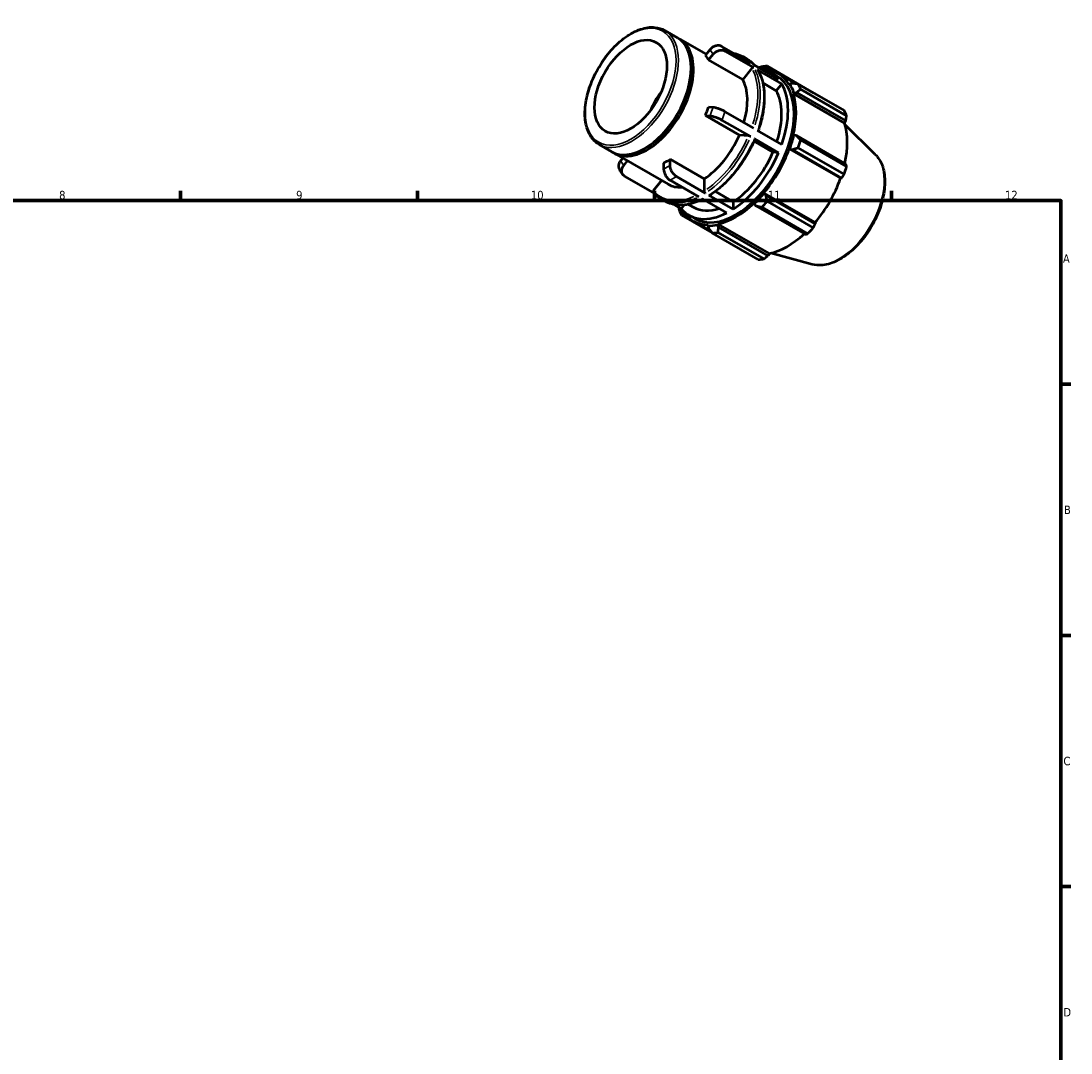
# Model space of a CAD drawing. Header units: millimetres. Extents: x 0 to 931, y 0 to 627.
# Tile 4 of 4: x 514 to 824, y 322 to 627. Entities that reach past the tile are written whole.
import ezdxf

# ---------------------------------------------------------------- set-up
doc = ezdxf.new("R2010")
doc.units = ezdxf.units.MM
for name, color, linetype, lineweight in [('Border (ISO)', 7, 'Continuous', 70), ('Visible (ISO)', 7, 'Continuous', 50), ('Visible Narrow (ISO)', 7, 'Continuous', 35)]:
    doc.layers.add(name, color=color, linetype=linetype, lineweight=lineweight)
doc.styles.add('Note Text (ISO)', font='tahoma.ttf')

# ---------------------------------------------------------------- blocks, each defined once
blk = doc.blocks.new('Borders Default Border')
at = {"layer": 'Border (ISO)'}
for p, q in [((560.67, 574), (560.67, 576.9)), ((630.75, 574), (630.75, 576.9)), ((700.83, 574), (700.83, 576.9)), ((770.92, 574), (770.92, 576.9)), ((821, 519.75), (823.9, 519.75)), ((821, 445.5), (823.9, 445.5)), ((821, 371.25), (823.9, 371.25))]:
    blk.add_line(p, q, dxfattribs=at)
at = {"layer": 'Border (ISO)', "flags": 128}
blk.add_lwpolyline([(20, 20), (20, 574), (821, 574), (821, 20), (20, 20)], dxfattribs=at)
at = {"layer": 'Border (ISO)', "color": 232, "true_color": 0xca0064, "char_height": 2.5, "attachment_point": 7, "style": 'Note Text (ISO)'}
for s, insert in [('8', (524.81, 574.34)), ('9', (594.88, 574.35)), ('10', (664.29, 574.35)), ('11', (734.37, 574.4)), ('12', (804.46, 574.4)), ('A', (821.59, 555.62)), ('B', (821.89, 481.37)), ('C', (821.73, 407.08)), ('D', (821.73, 332.88))]:
    blk.add_mtext(s, dxfattribs=dict(at, insert=insert))

msp = doc.modelspace()

# ---------------------------------------------------------------- linework, layer by layer
at = {"layer": 'Visible (ISO)'}
for p, q in [((703.863, 624.297), (707.611, 622.139)), ((708.318, 621.732), (716.106, 617.247)), ((717.2, 618.607), (715.874, 616.959)), ((729.284, 614.661), (720.765, 619.567)), ((730.239, 613.299), (721.72, 618.205)), ((716.829, 615.597), (718.155, 617.245)), ((726.904, 609.795), (716.829, 615.597)), ((727.031, 616.564), (728.101, 615.948)), ((711.656, 612.801), (711.656, 613.209)), ((729.579, 613.122), (726.904, 609.795)), ((737.524, 609.916), (730.355, 614.045)), ((738.478, 608.554), (731.31, 612.683)), ((733.124, 612.68), (733.208, 612.915)), ((733.208, 612.915), (733.766, 613.188)), ((733.766, 613.188), (735.1, 612.42)), ((747.788, 605.907), (734.198, 613.732)), ((735.27, 611.82), (737.048, 610.796)), ((736.822, 606.495), (732.871, 608.77)), ((738.478, 608.554), (736.822, 606.495)), ((737.452, 611.498), (742.613, 608.526)), ((740.84, 608.486), (740.671, 608.286)), ((741.561, 608.665), (740.84, 608.486)), ((741.855, 605.662), (742.037, 605.834)), ((741.855, 605.662), (757.025, 596.927)), ((742.037, 605.834), (742.783, 605.956)), ((742.783, 605.956), (757.385, 597.548)), ((743.341, 608.427), (756.93, 600.601)), ((757.621, 599.072), (744.031, 606.897)), ((715.874, 599.192), (717.2, 599.071)), ((725.949, 593.391), (715.874, 599.192)), ((718.155, 601.532), (716.829, 601.654)), ((730.239, 595.375), (721.72, 600.281)), ((729.284, 592.914), (720.765, 597.82)), ((757.385, 597.548), (757.025, 596.927)), ((766.118, 587.644), (757.15, 596.518)), ((728.624, 593.146), (725.949, 593.391)), ((738.478, 590.63), (731.31, 594.759)), ((742.037, 593.355), (741.855, 593.316)), ((742.783, 593.212), (742.037, 593.355)), ((757.385, 584.803), (742.783, 593.212)), ((684.461, 590.604), (688.209, 588.446)), ((735.868, 588.321), (730.256, 591.552)), ((737.524, 588.169), (730.355, 592.297)), ((744.031, 591.949), (757.621, 584.123)), ((688.916, 588.039), (704.849, 578.864)), ((698.315, 589.635), (697.963, 589.43)), ((737.524, 588.169), (735.868, 588.321)), ((740.671, 589.328), (740.84, 589.324)), ((740.671, 589.328), (755.84, 580.593)), ((740.84, 589.324), (741.561, 589.095)), ((741.561, 589.095), (756.162, 580.687)), ((756.93, 581.798), (743.341, 589.624)), ((691.444, 586.583), (690.797, 585.778)), ((691.752, 584.416), (692.846, 585.776)), ((703.521, 585.107), (703.521, 583.337)), ((705.43, 584.437), (705.43, 586.207)), ((705.43, 586.207), (715.505, 580.405)), ((700.474, 576.38), (692.005, 581.257)), ((715.859, 576.22), (707.34, 581.126)), ((756.162, 580.687), (755.84, 580.593)), ((702.92, 579.975), (700.477, 576.937)), ((713.949, 575.121), (705.43, 580.027)), ((715.505, 580.405), (715.505, 576.833)), ((702.778, 574.448), (703.848, 573.832)), ((722.189, 570.376), (715.02, 574.504)), ((724.098, 571.476), (716.929, 575.604)), ((718.823, 576.724), (724.098, 573.687)), ((733.208, 576.105), (733.12, 576.25)), ((733.12, 576.25), (748.289, 567.514)), ((733.766, 575.595), (733.208, 576.105)), ((748.368, 567.187), (733.766, 575.595)), ((708.763, 571.607), (706.676, 572.809)), ((709.654, 572.714), (708.763, 571.607)), ((710.876, 572.9), (712.364, 572.043)), ((724.098, 573.687), (724.098, 571.476)), ((730.261, 573.234), (730.318, 573.057)), ((730.318, 573.057), (730.815, 572.482)), ((730.815, 572.482), (745.416, 564.073)), ((746.121, 564.205), (732.532, 572.031)), ((734.198, 573.789), (747.788, 565.963)), ((708.793, 569.73), (717.878, 564.498)), ((709.003, 570.99), (709.155, 571.169)), ((709.046, 570.371), (709.003, 570.99)), ((710.343, 569.624), (709.046, 570.371)), ((711.017, 569.704), (712.795, 568.68)), ((712.391, 567.978), (717.434, 565.074)), ((716.723, 566.807), (716.635, 566.561)), ((716.635, 566.561), (716.84, 565.848)), ((719.525, 566.841), (719.582, 567.085)), ((719.792, 566.134), (719.525, 566.841)), ((719.582, 567.085), (734.752, 558.349)), ((734.393, 557.726), (719.792, 566.134)), ((748.289, 567.514), (748.368, 567.187)), ((731.525, 556.598), (717.936, 564.424)), ((719.602, 564.586), (733.192, 556.76)), ((734.752, 558.349), (734.393, 557.726)), ((747.41, 555.157), (735.234, 558.46))]:
    msp.add_line(p, q, dxfattribs=at)
msp.add_ellipse((693.809, 607.654), major_axis=(7.558, 13.125), ratio=0.5780931, dxfattribs=at)
for centre, major_axis, start_param, end_param in [((697.91, 605.293), (9.701, 16.846), 3.1415927, 6.2831853), ((698.617, 604.886), (9.701, 16.846), 3.105281, 6.319497), ((704.476, 601.512), (9.701, 16.846), 5.9499518, 6.0889526), ((698.263, 605.089), (-9.452, -16.413), 0.7873321, 2.3542606), ((724.921, 589.738), (12.665, 21.994), 0.3034989, 0.3574833), ((723.144, 590.762), (12.126, 21.058), 6.0750364, 6.4913342), ((726.067, 589.078), (13.474, 23.398), 0.3435016, 0.4380292), ((724.921, 589.738), (12.531, 21.76), 5.975819, 6.5828777), ((724.921, 589.738), (12.126, 21.058), 3.1415927, 6.2831853), ((714.55, 595.71), (9.701, 16.846), 5.1106382, 5.9499518), ((723.144, 590.762), (12.126, 21.058), 5.0278388, 5.963868), ((724.921, 589.738), (12.665, 21.994), 5.8012861, 5.975819), ((708.658, 599.103), (7.558, 13.125), 1.3632955, 1.7782972), ((723.144, 590.762), (10.779, 18.718), 5.0689191, 5.9569114), ((724.921, 589.738), (12.531, 21.76), 5.1904208, 5.8012861), ((726.067, 589.078), (13.474, 23.398), 5.8412887, 5.9358163), ((704.476, 601.512), (9.701, 16.846), 4.9027543, 5.041755), ((739.657, 581.252), (13.474, 23.398), 5.8412887, 5.9358163), ((740.091, 581.002), (-12.531, -21.76), 2.0656152, 2.6596934), ((714.55, 595.71), (-9.701, -16.846), 0.8529648, 1.7611616), ((724.921, 589.738), (-12.665, -21.994), 1.8742952, 2.0488282), ((726.067, 589.078), (13.474, 23.398), 5.0558906, 5.1504181), ((723.144, 590.762), (-10.779, -18.718), 0.8460052, 1.7681212), ((723.144, 590.762), (-12.126, -21.058), 0.8390486, 1.7750778), ((724.921, 589.738), (12.531, 21.76), 4.4050227, 5.0158879), ((704.476, 601.512), (9.701, 16.846), 3.8555567, 3.9945575), ((739.657, 581.252), (-13.474, -23.398), 1.9142979, 2.0088255), ((740.091, 581.002), (-12.531, -21.76), 1.26343, 1.8742952), ((714.55, 595.71), (-9.701, -16.846), 0, 0.3674877), ((724.921, 589.738), (-12.665, -21.994), 1.0888971, 1.26343), ((726.067, 589.078), (-13.474, -23.398), 5.8412887, 5.9358163), ((724.921, 589.738), (-12.665, -21.994), 5.925702, 5.975819), ((723.144, 590.762), (-12.126, -21.058), 6.0750364, 7.0110656), ((723.144, 590.762), (-10.779, -18.718), 0, 0.5736797), ((724.921, 589.738), (12.531, 21.76), 3.6196245, 4.2304897), ((726.067, 589.078), (13.474, 23.398), 4.2704924, 4.36502), ((724.921, 589.738), (-12.531, -21.76), 5.9834929, 6.5866842), ((724.921, 589.738), (-12.665, -21.994), 0.3034989, 0.4780318), ((739.657, 581.252), (-13.474, -23.398), 1.1288997, 1.2234273), ((726.067, 589.078), (-13.474, -23.398), 0.3435016, 0.4380292), ((740.091, 581.002), (-12.531, -21.76), 0.4780318, 1.0719493), ((739.657, 581.252), (-13.474, -23.398), 0.3435016, 0.4380292)]:
    msp.add_ellipse(centre, major_axis=major_axis, ratio=0.5780931, start_param=start_param, end_param=end_param, dxfattribs=at)
for points, knots in [([(684.461, 590.604), (683.422, 591.203), (682.544, 592.078), (681.182, 594.299), (680.708, 595.658), (680.214, 598.739), (680.206, 600.471), (680.664, 604.112), (681.131, 606.021), (682.487, 609.818), (683.376, 611.706), (685.485, 615.274), (686.705, 616.954), (689.356, 619.941), (690.788, 621.247), (693.727, 623.353), (695.235, 624.151), (698.175, 625.143), (699.61, 625.339), (701.996, 625.11), (702.986, 624.802), (703.863, 624.297)], [3.9250571, 3.9250571, 3.9250571, 3.9250571, 4.2296594, 4.2296594, 4.5442754, 4.5442754, 4.8677347, 4.8677347, 5.1919747, 5.1919747, 5.5154875, 5.5154875, 5.8387155, 5.8387155, 6.1623032, 6.1623032, 6.4866093, 6.4866093, 6.8095771, 6.8095771, 7.0666498, 7.0666498, 7.0666498, 7.0666498]), ([(720.765, 619.567), (720.53, 619.703), (720.205, 619.803), (719.613, 619.859), (719.242, 619.825), (718.62, 619.658), (718.259, 619.495), (717.701, 619.129), (717.405, 618.861), (717.2, 618.607)], [0, 0, 0, 0, 0.09991183, 0.09991183, 0.19990279, 0.19990279, 0.30000198, 0.30000198, 0.40021406, 0.40021406, 0.40021406, 0.40021406]), ([(718.155, 617.245), (718.359, 617.499), (718.655, 617.767), (719.213, 618.133), (719.575, 618.296), (720.197, 618.463), (720.568, 618.497), (721.16, 618.441), (721.485, 618.341), (721.72, 618.205)], [-0.40021406, -0.40021406, -0.40021406, -0.40021406, -0.30000198, -0.30000198, -0.19990279, -0.19990279, -0.09991183, -0.09991183, 0, 0, 0, 0]), ([(724.203, 617.587), (724.495, 617.535), (724.781, 617.469), (725.757, 617.195), (726.416, 616.918), (727.031, 616.564)], [0.57911884, 0.57911884, 0.57911884, 0.57911884, 0.63795078, 0.63795078, 0.78346445, 0.78346445, 0.78346445, 0.78346445]), ([(728.101, 615.948), (728.277, 615.847), (728.449, 615.739), (728.786, 615.511), (728.95, 615.391), (729.271, 615.139), (729.428, 615.007), (729.732, 614.731), (729.88, 614.588), (730.155, 614.302), (730.282, 614.161), (730.405, 614.016)], [0.78346445, 0.78346445, 0.78346445, 0.78346445, 0.82508508, 0.82508508, 0.8667057, 0.8667057, 0.90832632, 0.90832632, 0.94994694, 0.94994694, 0.98781007, 0.98781007, 0.98781007, 0.98781007]), ([(730.239, 613.299), (730.195, 613.324), (730.135, 613.343), (730.026, 613.353), (729.957, 613.347), (729.842, 613.316), (729.775, 613.286), (729.671, 613.218), (729.617, 613.169), (729.579, 613.122)], [0, 0, 0, 0, 0.018502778, 0.018502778, 0.037020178, 0.037020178, 0.055555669, 0.055555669, 0.074106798, 0.074106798, 0.074106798, 0.074106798]), ([(731.427, 612.567), (731.425, 612.57), (731.423, 612.573), (731.396, 612.617), (731.353, 612.658), (731.31, 612.683)], [-0.019726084, -0.019726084, -0.019726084, -0.019726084, -0.018502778, -0.018502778, 0, 0, 0, 0]), ([(731.427, 612.567), (731.923, 611.718), (732.324, 610.768), (732.926, 608.7), (733.128, 607.583), (733.329, 605.221), (733.329, 603.975), (733.129, 601.397), (732.93, 600.064), (732.343, 597.372), (731.959, 596.014), (731.487, 594.656)], [1.1028801, 1.1028801, 1.1028801, 1.1028801, 1.28997336, 1.28997336, 1.47706662, 1.47706662, 1.66415988, 1.66415988, 1.85125313, 1.85125313, 2.03608711, 2.03608711, 2.03608711, 2.03608711]), ([(721.72, 600.281), (721.485, 600.417), (721.16, 600.581), (720.568, 600.846), (720.197, 600.993), (719.575, 601.212), (719.213, 601.321), (718.655, 601.46), (718.359, 601.513), (718.155, 601.532)], [0, 0, 0, 0, 0.09991183, 0.09991183, 0.19990279, 0.19990279, 0.30000198, 0.30000198, 0.40021406, 0.40021406, 0.40021406, 0.40021406]), ([(717.2, 599.071), (717.405, 599.052), (717.701, 598.998), (718.259, 598.86), (718.62, 598.75), (719.242, 598.532), (719.613, 598.384), (720.205, 598.119), (720.53, 597.955), (720.765, 597.82)], [-0.40021406, -0.40021406, -0.40021406, -0.40021406, -0.30000198, -0.30000198, -0.19990279, -0.19990279, -0.09991183, -0.09991183, 0, 0, 0, 0]), ([(729.284, 592.914), (729.241, 592.939), (729.181, 592.969), (729.071, 593.018), (729.002, 593.046), (728.887, 593.086), (728.82, 593.106), (728.717, 593.132), (728.662, 593.142), (728.624, 593.146)], [0, 0, 0, 0, 0.018502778, 0.018502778, 0.037020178, 0.037020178, 0.055555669, 0.055555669, 0.074106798, 0.074106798, 0.074106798, 0.074106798]), ([(730.515, 592.144), (729.933, 590.781), (729.268, 589.434), (727.794, 586.817), (726.986, 585.547), (725.253, 583.127), (724.328, 581.978), (722.395, 579.839), (721.385, 578.849), (719.315, 577.064), (718.255, 576.268), (717.185, 575.583)], [2.15045717, 2.15045717, 2.15045717, 2.15045717, 2.33749588, 2.33749588, 2.52453458, 2.52453458, 2.71157328, 2.71157328, 2.89861198, 2.89861198, 3.08565069, 3.08565069, 3.08565069, 3.08565069]), ([(730.514, 592.144), (730.517, 592.149), (730.517, 592.155), (730.511, 592.177), (730.493, 592.2), (730.441, 592.243), (730.399, 592.272), (730.355, 592.297)], [-0.044589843, -0.044589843, -0.044589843, -0.044589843, -0.037020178, -0.037020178, -0.018502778, -0.018502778, 0, 0, 0, 0]), ([(766.118, 587.644), (766.983, 586.789), (767.654, 585.71), (768.631, 583.135), (768.899, 581.608), (768.978, 578.271), (768.77, 576.452), (767.901, 572.746), (767.24, 570.86), (765.54, 567.208), (764.502, 565.443), (762.151, 562.197), (760.838, 560.717), (758.049, 558.187), (756.574, 557.138), (753.59, 555.597), (752.08, 555.103), (749.507, 554.816), (748.422, 554.883), (747.41, 555.157)], [0.9346301, 0.9346301, 0.9346301, 0.9346301, 1.2252108, 1.2252108, 1.5438212, 1.5438212, 1.8747136, 1.8747136, 2.2049154, 2.2049154, 2.5336007, 2.5336007, 2.8623653, 2.8623653, 3.1927374, 3.1927374, 3.5233584, 3.5233584, 3.7738915, 3.7738915, 3.7738915, 3.7738915]), ([(690.797, 585.778), (690.593, 585.524), (690.407, 585.193), (690.21, 584.619), (690.163, 584.275), (690.206, 583.742), (690.293, 583.46), (690.418, 583.242)], [-0.40021406, -0.40021406, -0.40021406, -0.40021406, -0.30000198, -0.30000198, -0.19990279, -0.19990279, -0.1066507, -0.1066507, -0.1066507, -0.1066507]), ([(692.005, 581.257), (691.769, 581.393), (691.54, 581.612), (691.261, 582.057), (691.162, 582.362), (691.118, 582.913), (691.164, 583.257), (691.362, 583.831), (691.547, 584.162), (691.752, 584.416)], [0, 0, 0, 0, 0.09991183, 0.09991183, 0.19990279, 0.19990279, 0.30000198, 0.30000198, 0.40021406, 0.40021406, 0.40021406, 0.40021406]), ([(707.34, 581.126), (707.104, 581.262), (706.827, 581.485), (706.392, 581.944), (706.157, 582.262), (705.823, 582.839), (705.666, 583.202), (705.486, 583.81), (705.43, 584.164), (705.43, 584.437)], [0, 0, 0, 0, 0.09991183, 0.09991183, 0.19990279, 0.19990279, 0.30000198, 0.30000198, 0.40021406, 0.40021406, 0.40021406, 0.40021406]), ([(690.418, 583.242), (690.484, 583.129), (690.552, 583.017), (690.691, 582.796), (690.762, 582.687), (690.908, 582.471), (690.982, 582.364), (691.135, 582.154), (691.213, 582.051), (691.372, 581.847), (691.454, 581.746), (691.537, 581.647)], [2.03827427, 2.03827427, 2.03827427, 2.03827427, 2.06066485, 2.06066485, 2.08305542, 2.08305542, 2.105446, 2.105446, 2.12783658, 2.12783658, 2.15022715, 2.15022715, 2.15022715, 2.15022715]), ([(703.521, 583.337), (703.521, 583.064), (703.577, 582.711), (703.757, 582.103), (703.914, 581.74), (704.248, 581.162), (704.483, 580.845), (704.918, 580.386), (705.195, 580.162), (705.43, 580.027)], [-0.40021406, -0.40021406, -0.40021406, -0.40021406, -0.30000198, -0.30000198, -0.19990279, -0.19990279, -0.09991183, -0.09991183, 0, 0, 0, 0]), ([(700.477, 576.937), (700.439, 576.889), (700.405, 576.828), (700.368, 576.722), (700.359, 576.658), (700.368, 576.556), (700.386, 576.5), (700.419, 576.447), (700.428, 576.435), (700.437, 576.424)], [-0.074106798, -0.074106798, -0.074106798, -0.074106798, -0.055555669, -0.055555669, -0.037020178, -0.037020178, -0.018502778, -0.018502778, -0.013282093, -0.013282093, -0.013282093, -0.013282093]), ([(702.778, 574.448), (702.602, 574.55), (702.43, 574.657), (702.093, 574.885), (701.928, 575.005), (701.608, 575.257), (701.451, 575.389), (701.147, 575.665), (700.999, 575.809), (700.711, 576.108), (700.572, 576.263), (700.437, 576.424)], [3.92505711, 3.92505711, 3.92505711, 3.92505711, 3.96667773, 3.96667773, 4.00829835, 4.00829835, 4.04991897, 4.04991897, 4.09153959, 4.09153959, 4.13316021, 4.13316021, 4.13316021, 4.13316021]), ([(715.16, 574.424), (714.359, 574.02), (713.56, 573.682), (711.944, 573.133), (711.129, 572.928), (709.533, 572.676), (708.752, 572.629), (707.241, 572.696), (706.511, 572.811), (705.122, 573.202), (704.463, 573.478), (703.848, 573.832)], [3.2034358, 3.2034358, 3.2034358, 3.2034358, 3.3430024, 3.3430024, 3.48851608, 3.48851608, 3.63402975, 3.63402975, 3.77954343, 3.77954343, 3.92505711, 3.92505711, 3.92505711, 3.92505711]), ([(715.505, 576.833), (715.505, 576.783), (715.515, 576.718), (715.549, 576.605), (715.578, 576.538), (715.64, 576.431), (715.683, 576.372), (715.764, 576.287), (715.815, 576.246), (715.859, 576.22)], [-0.074106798, -0.074106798, -0.074106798, -0.074106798, -0.055555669, -0.055555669, -0.037020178, -0.037020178, -0.018502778, -0.018502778, 0, 0, 0, 0]), ([(716.929, 575.604), (716.973, 575.579), (717.024, 575.561), (717.105, 575.553), (717.148, 575.562), (717.181, 575.581), (717.183, 575.582), (717.185, 575.584)], [0, 0, 0, 0, 0.018502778, 0.018502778, 0.037020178, 0.037020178, 0.038253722, 0.038253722, 0.038253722, 0.038253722])]:
    msp.add_open_spline(points, degree=3, knots=knots, dxfattribs=at)
for points, weights in [([(732.532, 613.571), (732.121, 613.414), (731.721, 613.258)], [1.01418831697, 1.01231133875, 1.01025932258]), ([(733.766, 613.188), (733.97, 613.459), (734.198, 613.732)], [1.00533065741, 1.01016216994, 1.01418831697]), ([(743.341, 608.427), (742.425, 608.553), (741.561, 608.665)], [1.01418831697, 1.01016216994, 1.00533065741]), ([(742.783, 605.956), (743.387, 606.421), (744.031, 606.897)], [1.00533065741, 1.01016216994, 1.01418831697]), ([(747.818, 605.848), (747.803, 605.877), (747.788, 605.907)], [1.00014985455, 1.00007596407, 1]), ([(757.385, 597.548), (757.503, 598.293), (757.621, 599.072)], [1.00219828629, 1.00150740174, 1]), ([(744.031, 591.949), (743.387, 592.597), (742.783, 593.212)], [1.01418831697, 1.01016216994, 1.00533065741]), ([(741.561, 589.095), (742.425, 589.358), (743.341, 589.624)], [1.00533065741, 1.01016216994, 1.01418831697]), ([(757.621, 584.123), (757.503, 584.469), (757.385, 584.803)], [1, 1.00150740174, 1.00219828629]), ([(756.162, 580.687), (756.541, 581.23), (756.93, 581.798)], [1.00219828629, 1.00150740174, 1]), ([(734.198, 573.789), (733.97, 574.715), (733.766, 575.595)], [1.01418831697, 1.01016216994, 1.00533065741]), ([(707.977, 572.06), (708.038, 571.664), (708.103, 571.259)], [1.01053554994, 1.01243803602, 1.01418831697]), ([(730.815, 572.482), (731.648, 572.265), (732.532, 572.031)], [1.00533065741, 1.01016216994, 1.01418831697]), ([(708.793, 569.73), (708.915, 570.061), (709.046, 570.371)], [1.01418831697, 1.01016216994, 1.00533065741]), ([(716.84, 565.848), (717.369, 565.155), (717.936, 564.424)], [1.00533065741, 1.01016216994, 1.01418831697]), ([(719.602, 564.586), (719.692, 565.38), (719.792, 566.134)], [1.01418831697, 1.01016216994, 1.00533065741]), ([(747.788, 565.963), (748.086, 566.586), (748.368, 567.187)], [1, 1.00150740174, 1.00219828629]), ([(745.416, 564.073), (745.764, 564.136), (746.121, 564.205)], [1.00219828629, 1.00150740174, 1]), ([(733.192, 556.76), (733.807, 557.251), (734.393, 557.726)], [1, 1.00150740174, 1.00219828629])]:
    msp.add_rational_spline(points, weights, degree=2, dxfattribs=at)
at = {"layer": 'Visible Narrow (ISO)'}
msp.add_ellipse((693.809, 607.654), major_axis=(9.452, 16.413), ratio=0.5780931, dxfattribs=at)
for centre, major_axis, start_param, end_param in [((694.162, 607.451), (-9.701, -16.846), 0.1570796, 2.984513), ((704.476, 601.512), (10.779, 18.718), 5.9631655, 6.0757389), ((706.385, 600.412), (12.126, 21.058), 5.9694265, 6.069478), ((714.55, 595.71), (11.877, 20.625), 6.2423344, 6.3240363), ((714.904, 595.506), (12.126, 21.058), 6.0854438, 6.2727779), ((715.975, 594.89), (12.126, 21.058), 6.0854438, 6.2727779), ((714.55, 595.71), (11.877, 20.625), 5.0811024, 5.9162992), ((714.904, 595.506), (12.126, 21.058), 5.0746403, 5.9170666), ((715.975, 594.89), (12.126, 21.058), 5.0746403, 5.9170666), ((704.476, 601.512), (-10.779, -18.718), 1.7743753, 1.8869487), ((706.385, 600.412), (12.126, 21.058), 4.9222289, 5.0222804), ((714.55, 595.71), (-11.877, -20.625), 0.8869022, 1.7272243), ((714.904, 595.506), (12.126, 21.058), 4.0274427, 4.869869), ((715.975, 594.89), (-12.126, -21.058), 0.8858501, 1.7282764), ((704.476, 601.512), (-10.779, -18.718), 5.9631655, 6.0757389), ((704.476, 601.512), (-10.779, -18.718), 0.7271778, 0.8397511), ((755.334, 572.224), (9.462, 16.431), 3.4347213, 5.9900566), ((706.385, 600.412), (12.126, 21.058), 3.8750314, 3.9750829), ((714.55, 595.71), (-11.877, -20.625), 6.1217535, 6.9416192), ((714.904, 595.506), (-12.126, -21.058), 0.036394, 0.6914863), ((715.975, 594.89), (-12.126, -21.058), 0.036394, 0.6914863)]:
    msp.add_ellipse(centre, major_axis=major_axis, ratio=0.5780931, start_param=start_param, end_param=end_param, dxfattribs=at)

# ---------------------------------------------------------------- block references
msp.add_blockref('Borders Default Border', (0, 0))

doc.saveas('drawing.dxf')
